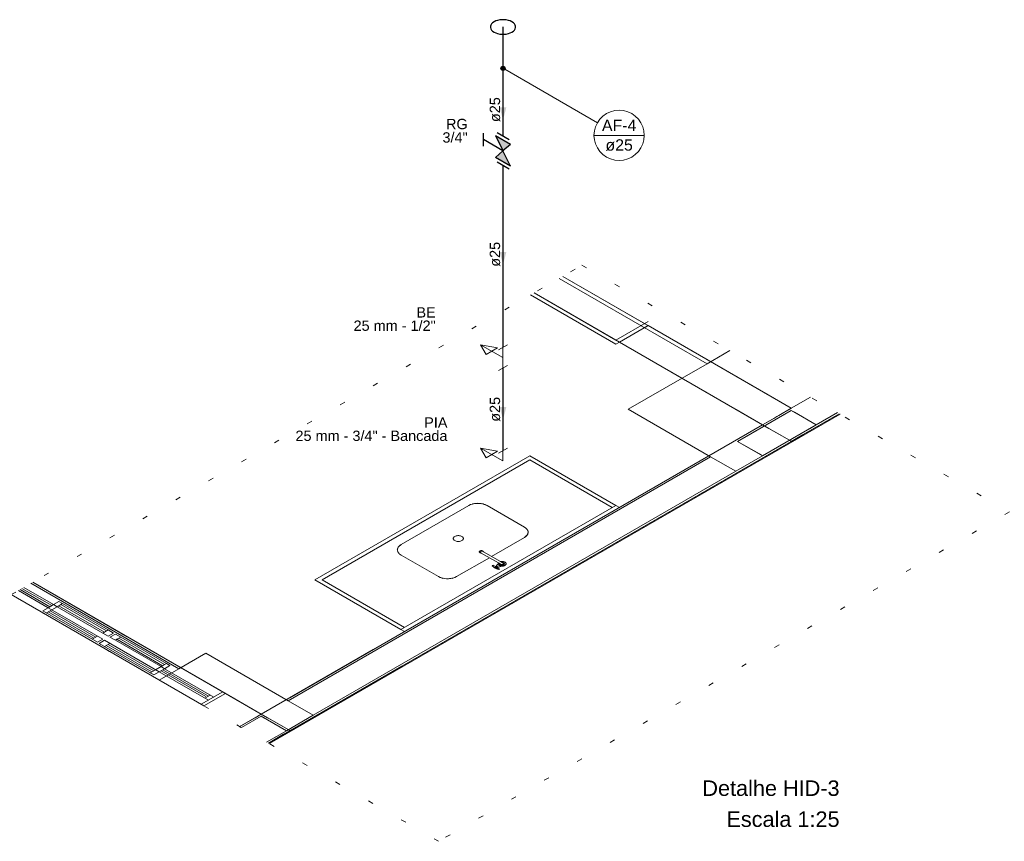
# Model space of a CAD drawing. Header units: millimetres. Extents: x -16331 to -10174, y -4135 to -3584.
# Tile 108 of 256: x -10355 to -10336, y -4044 to -4028. Entities that reach past the tile are written whole.
import ezdxf

# ---------------------------------------------------------------- set-up
doc = ezdxf.new("R2010")
doc.units = ezdxf.units.MM
doc.linetypes.add('DOT', pattern=[0.635, 0, -0.635])
doc.layers.add('A-DETL', color=7, linetype='Continuous', lineweight=5, true_color=0x00a600)
for name, color, linetype, lineweight in [('A-FLOR-OVHD', 7, 'Continuous', 5), ('A-GLAZ', 7, 'Continuous', 5), ('AF-Indicação coluna', 5, 'Continuous', 13), ('AF-Peça de utilização', 152, 'Continuous', 18), ('DI-Títulos', 3, 'Continuous', 5), ('DI-Área do detalhe', 7, 'DOT', 0), ('I-WALL', 7, 'Continuous', 5), ('IFC-IfcFurnishingElement-Contorno', 250, 'Continuous', 5), ('IFC-IfcSpace-Contorno', 250, 'Continuous', 5), ('IFC-IfcWall-Contorno', 250, 'Continuous', 5), ('IFC-IfcWallStandardCase-Contorno', 250, 'Continuous', 5), ('IFC-Pilar-Contorno', 83, 'Continuous', 5), ('IFC-Sapata-Contorno', 253, 'Continuous', 5), ('IFC-Viga-Contorno', 66, 'Continuous', 5)]:
    doc.layers.add(name, color=color, linetype=linetype, lineweight=lineweight)
for name, color, linetype in [('AF-Colunas', 4, 'Continuous'), ('AF-Condutos', 4, 'Continuous'), ('AF-Sentido conduto', 7, 'Continuous'), ('AF-Textos conduto', 7, 'Continuous'), ('P-SANR-FIXT', 7, 'Continuous'), ('Q-CASE', 31, 'Continuous'), ('Simbolos', 7, 'Continuous'), ('Simbolos_int', 8, 'Continuous'), ('Textos', 7, 'Continuous')]:
    doc.layers.add(name, color=color, linetype=linetype)
doc.styles.add('Arial', font='arial.ttf', dxfattribs={"height": 100})

msp = doc.modelspace()

# ---------------------------------------------------------------- hatches: boundary and pattern name
at = {"layer": 'AF-Colunas', "linetype": 'Continuous'}
msp.add_hatch(color=140, dxfattribs=at).paths.add_polyline_path([(-10345.7855, -4028.9623), (-10345.7856, -4028.9588), (-10345.7861, -4028.9553), (-10345.7868, -4028.9519), (-10345.7879, -4028.9486), (-10345.7892, -4028.9454), (-10345.7908, -4028.9423), (-10345.7927, -4028.9394), (-10345.7948, -4028.9366), (-10345.7972, -4028.934), (-10345.7997, -4028.9317), (-10345.8025, -4028.9295), (-10345.8055, -4028.9277), (-10345.8086, -4028.926), (-10345.8118, -4028.9247), (-10345.8151, -4028.9237), (-10345.8185, -4028.9229), (-10345.822, -4028.9224), (-10345.8255, -4028.9223), (-10345.8289, -4028.9224), (-10345.8324, -4028.9229), (-10345.8358, -4028.9237), (-10345.8391, -4028.9247), (-10345.8424, -4028.926), (-10345.8455, -4028.9277), (-10345.8484, -4028.9295), (-10345.8512, -4028.9317), (-10345.8537, -4028.934), (-10345.8561, -4028.9366), (-10345.8582, -4028.9394), (-10345.8601, -4028.9423), (-10345.8617, -4028.9454), (-10345.863, -4028.9486), (-10345.8641, -4028.9519), (-10345.8649, -4028.9553), (-10345.8653, -4028.9588), (-10345.8655, -4028.9623), (-10345.8653, -4028.9658), (-10345.8649, -4028.9692), (-10345.8641, -4028.9726), (-10345.863, -4028.976), (-10345.8617, -4028.9792), (-10345.8601, -4028.9823), (-10345.8582, -4028.9852), (-10345.8561, -4028.988), (-10345.8537, -4028.9906), (-10345.8512, -4028.9929), (-10345.8484, -4028.9951), (-10345.8455, -4028.9969), (-10345.8424, -4028.9985), (-10345.8391, -4028.9999), (-10345.8358, -4029.0009), (-10345.8324, -4029.0017), (-10345.8289, -4029.0021), (-10345.8255, -4029.0023), (-10345.822, -4029.0021), (-10345.8185, -4029.0017), (-10345.8151, -4029.0009), (-10345.8118, -4028.9999), (-10345.8086, -4028.9985), (-10345.8055, -4028.9969), (-10345.8025, -4028.9951), (-10345.7997, -4028.9929), (-10345.7972, -4028.9906), (-10345.7948, -4028.988), (-10345.7927, -4028.9852), (-10345.7908, -4028.9823), (-10345.7892, -4028.9792), (-10345.7879, -4028.976), (-10345.7868, -4028.9726), (-10345.7861, -4028.9692), (-10345.7856, -4028.9658)])
at = {"layer": 'AF-Sentido conduto', "linetype": 'Continuous'}
for points in [[(-10345.8255, -4029.9623), (-10345.7608, -4029.7208), (-10345.8902, -4029.7208)], [(-10345.8255, -4032.7623), (-10345.7608, -4032.5208), (-10345.8902, -4032.5208)], [(-10345.8255, -4035.7623), (-10345.7608, -4035.5208), (-10345.8902, -4035.5208)]]:
    msp.add_hatch(color=140, dxfattribs=at).paths.add_polyline_path(points)
at = {"layer": 'Simbolos', "linetype": 'Continuous'}
for points in [[(-10345.6797, -4030.4365), (-10345.9707, -4030.2685), (-10345.8255, -4030.5623)], [(-10345.8255, -4030.5623), (-10345.6797, -4030.8565), (-10345.9707, -4030.6885)]]:
    msp.add_hatch(color=5, dxfattribs=at).paths.add_polyline_path(points)

# ---------------------------------------------------------------- linework, layer by layer
at = {"layer": 'A-DETL', "color": 7, "lineweight": 5}
for p, q in [((-10340.2486, -4035.5825), (-10341.2878, -4036.1825)), ((-10339.7636, -4035.8625), (-10340.2486, -4035.5825)), ((-10340.8028, -4036.4625), (-10339.7636, -4035.8625)), ((-10341.2878, -4036.1825), (-10340.8028, -4036.4625)), ((-10351.6105, -4041.3023), (-10355.3399, -4039.1492)), ((-10354.4164, -4039.2823), (-10354.5203, -4039.3423)), ((-10354.5203, -4039.3423), (-10354.4511, -4039.3823)), ((-10354.4199, -4039.3643), (-10354.4511, -4039.3823)), ((-10354.4511, -4039.3823), (-10353.5677, -4039.8923)), ((-10354.3818, -4039.3423), (-10354.4199, -4039.3643)), ((-10354.4199, -4039.3643), (-10353.5365, -4039.8743)), ((-10354.3471, -4039.3223), (-10354.4164, -4039.2823)), ((-10354.3471, -4039.3223), (-10354.3818, -4039.3423)), ((-10353.4984, -4039.8523), (-10354.3818, -4039.3423)), ((-10353.4638, -4039.8323), (-10354.3471, -4039.3223)), ((-10353.5677, -4039.8923), (-10353.5365, -4039.8743)), ((-10353.5677, -4039.8923), (-10353.4638, -4039.9523)), ((-10353.5365, -4039.8743), (-10353.4984, -4039.8523)), ((-10353.4984, -4039.8523), (-10353.4638, -4039.8323)), ((-10353.3599, -4039.8923), (-10353.4638, -4039.8323)), ((-10353.4638, -4039.9523), (-10353.3599, -4039.8923)), ((-10353.3252, -4039.9123), (-10353.4292, -4039.9723)), ((-10353.4292, -4039.9723), (-10353.3252, -4040.0323)), ((-10353.2213, -4039.9723), (-10353.3252, -4039.9123)), ((-10353.2213, -4039.9723), (-10353.2559, -4039.9923)), ((-10352.338, -4040.4823), (-10353.2213, -4039.9723)), ((-10353.2941, -4040.0143), (-10353.3252, -4040.0323)), ((-10353.3252, -4040.0323), (-10352.4419, -4040.5423)), ((-10353.2559, -4039.9923), (-10353.2941, -4040.0143)), ((-10353.2941, -4040.0143), (-10352.4107, -4040.5243)), ((-10352.3726, -4040.5023), (-10353.2559, -4039.9923)), ((-10352.4419, -4040.5423), (-10352.4107, -4040.5243)), ((-10352.4419, -4040.5423), (-10352.3726, -4040.5823)), ((-10352.4107, -4040.5243), (-10352.3726, -4040.5023)), ((-10352.3726, -4040.5023), (-10352.338, -4040.4823)), ((-10352.3726, -4040.5823), (-10352.2687, -4040.5223)), ((-10352.2687, -4040.5223), (-10352.338, -4040.4823)), ((-10351.6105, -4041.3023), (-10351.1948, -4041.0623)), ((-10350.5023, -4041.5025), (-10350.883, -4041.7223)), ((-10350.0174, -4041.7825), (-10350.5023, -4041.5025)), ((-10350.3981, -4042.0023), (-10350.0174, -4041.7825))]:
    msp.add_line(p, q, dxfattribs=at)
at = {"layer": 'A-FLOR-OVHD', "lineweight": 5}
for p, q in [((-10343.6434, -4034.3025), (-10345.2943, -4033.3494)), ((-10343.5741, -4034.2625), (-10343.6434, -4034.3025))]:
    msp.add_line(p, q, dxfattribs=at)
at = {"layer": 'A-GLAZ', "lineweight": 5}
for p, q in [((-10354.5203, -4039.3423), (-10355.0974, -4039.0092)), ((-10354.9242, -4038.9092), (-10351.1948, -4041.0623)), ((-10355.2013, -4039.0692), (-10354.6243, -4039.4023)), ((-10355.1701, -4039.0512), (-10354.5931, -4039.3843)), ((-10354.555, -4039.3623), (-10355.132, -4039.0292)), ((-10354.6243, -4039.4023), (-10354.7282, -4039.4623)), ((-10354.6243, -4039.4023), (-10354.5203, -4039.3423)), ((-10353.5677, -4040.0123), (-10354.6243, -4039.4023)), ((-10354.555, -4039.4423), (-10354.4511, -4039.3823)), ((-10354.7282, -4039.4623), (-10353.6716, -4040.0723)), ((-10354.6589, -4039.5023), (-10354.555, -4039.4423)), ((-10354.6277, -4039.4843), (-10353.7444, -4039.9943)), ((-10353.7063, -4039.9723), (-10354.5896, -4039.4623)), ((-10353.7756, -4040.0123), (-10353.6716, -4039.9523)), ((-10353.6716, -4040.0723), (-10353.5677, -4040.0123)), ((-10353.5331, -4040.0323), (-10353.637, -4040.0923)), ((-10353.637, -4040.0923), (-10352.5804, -4040.7023)), ((-10352.4765, -4040.6423), (-10353.5331, -4040.0323)), ((-10353.5331, -4040.1523), (-10353.4292, -4040.0923)), ((-10353.5019, -4040.1343), (-10352.6186, -4040.6443)), ((-10352.5804, -4040.6223), (-10353.4638, -4040.1123)), ((-10352.4419, -4040.5423), (-10352.5458, -4040.6023)), ((-10352.6497, -4040.6623), (-10352.5458, -4040.6023)), ((-10352.5804, -4040.7023), (-10352.4765, -4040.6423)), ((-10352.4765, -4040.6423), (-10352.3726, -4040.5823)), ((-10352.4765, -4040.6423), (-10351.5239, -4041.1923)), ((-10351.5759, -4041.1223), (-10352.4419, -4040.6223)), ((-10352.4072, -4040.6023), (-10351.5239, -4041.1123)), ((-10351.42, -4041.1323), (-10352.3726, -4040.5823)), ((-10351.6625, -4041.2723), (-10351.2468, -4041.0323)), ((-10351.6105, -4041.3023), (-10351.1948, -4041.0623)), ((-10351.1948, -4041.0623), (-10351.6105, -4041.3023)), ((-10351.5932, -4041.1523), (-10351.4893, -4041.0923))]:
    msp.add_line(p, q, dxfattribs=at)
at = {"layer": 'AF-Colunas'}
msp.add_circle((-10345.8255, -4028.9623), 0.04, dxfattribs=at)
at = {"layer": 'AF-Condutos'}
for p, q in [((-10345.8255, -4028.1623), (-10345.8255, -4028.9223)), ((-10345.8255, -4029.0023), (-10345.8255, -4030.2795)), ((-10345.8255, -4030.8451), (-10345.8255, -4034.3623)), ((-10345.8255, -4034.7623), (-10345.8255, -4036.3623))]:
    msp.add_line(p, q, dxfattribs=at)
msp.add_lwpolyline([(-10345.6523, -4028.0623), (-10345.685, -4028.0464), (-10345.7219, -4028.0341), (-10345.7621, -4028.0257), (-10345.8041, -4028.0214), (-10345.8468, -4028.0214), (-10345.8889, -4028.0257), (-10345.929, -4028.0341), (-10345.966, -4028.0464), (-10345.9987, -4028.0623), (-10346.0261, -4028.0812), (-10346.0475, -4028.1025), (-10346.0621, -4028.1257), (-10346.0695, -4028.15), (-10346.0695, -4028.1746), (-10346.0621, -4028.1989), (-10346.0475, -4028.2221), (-10346.0261, -4028.2434), (-10345.9987, -4028.2623), (-10345.966, -4028.2781), (-10345.929, -4028.2905), (-10345.8889, -4028.2989), (-10345.8468, -4028.3032), (-10345.8041, -4028.3032), (-10345.7621, -4028.2989), (-10345.7219, -4028.2905), (-10345.685, -4028.2781), (-10345.6523, -4028.2623), (-10345.6248, -4028.2434), (-10345.6035, -4028.2221), (-10345.5889, -4028.1989), (-10345.5814, -4028.1746), (-10345.5814, -4028.15), (-10345.5889, -4028.1257), (-10345.6035, -4028.1025), (-10345.6248, -4028.0812), (-10345.6523, -4028.0623)], dxfattribs=at)
at = {"layer": 'AF-Indicação coluna'}
for p, q in [((-10343.9999, -4030.0163), (-10345.7908, -4028.9823)), ((-10344.0651, -4030.2598), (-10343.0911, -4030.2598))]:
    msp.add_line(p, q, dxfattribs=at)
msp.add_lwpolyline([(-10343.0911, -4030.2598), (-10343.0985, -4030.1752), (-10343.1205, -4030.0932), (-10343.1564, -4030.0163), (-10343.205, -4029.9467), (-10343.2651, -4029.8867), (-10343.3346, -4029.838), (-10343.4116, -4029.8021), (-10343.4936, -4029.7802), (-10343.5781, -4029.7728), (-10343.6627, -4029.7802), (-10343.7447, -4029.8021), (-10343.8216, -4029.838), (-10343.8912, -4029.8867), (-10343.9512, -4029.9467), (-10343.9999, -4030.0163), (-10344.0358, -4030.0932), (-10344.0577, -4030.1752), (-10344.0651, -4030.2598), (-10344.0577, -4030.3444), (-10344.0358, -4030.4264), (-10343.9999, -4030.5033), (-10343.9512, -4030.5728), (-10343.8912, -4030.6329), (-10343.8216, -4030.6816), (-10343.7447, -4030.7174), (-10343.6627, -4030.7394), (-10343.5781, -4030.7468), (-10343.4936, -4030.7394), (-10343.4116, -4030.7174), (-10343.3346, -4030.6816), (-10343.2651, -4030.6329), (-10343.205, -4030.5728), (-10343.1564, -4030.5033), (-10343.1205, -4030.4264), (-10343.0985, -4030.3444), (-10343.0911, -4030.2598)], dxfattribs=at)
at = {"layer": 'AF-Peça de utilização'}
for p, q in [((-10345.8255, -4034.5623), (-10346.2585, -4034.3123)), ((-10346.2585, -4034.3123), (-10346.1502, -4034.4998)), ((-10345.9337, -4034.3748), (-10346.2585, -4034.3123)), ((-10346.1502, -4034.4998), (-10345.9337, -4034.3748)), ((-10345.9121, -4034.4123), (-10345.7389, -4034.3123)), ((-10345.8255, -4034.5623), (-10345.8255, -4034.3623)), ((-10345.8255, -4034.5623), (-10345.8255, -4034.7623)), ((-10345.7389, -4034.7123), (-10345.9121, -4034.8123)), ((-10345.8255, -4036.5623), (-10346.2585, -4036.3123)), ((-10346.2585, -4036.3123), (-10346.1502, -4036.4998)), ((-10345.9337, -4036.3748), (-10346.2585, -4036.3123)), ((-10345.9121, -4036.4123), (-10345.7389, -4036.3123)), ((-10346.1502, -4036.4998), (-10345.9337, -4036.3748)), ((-10345.8255, -4036.5623), (-10345.8255, -4036.3623))]:
    msp.add_line(p, q, dxfattribs=at)
at = {"layer": 'AF-Sentido conduto'}
for points in [[(-10345.8255, -4029.5623), (-10345.8255, -4029.9623)], [(-10345.8255, -4032.3623), (-10345.8255, -4032.7623)], [(-10345.8255, -4035.3623), (-10345.8255, -4035.7623)]]:
    msp.add_lwpolyline(points, dxfattribs=at)
at = {"layer": 'DI-Área do detalhe'}
msp.add_lwpolyline([(-10355.3399, -4039.1492), (-10344.2973, -4032.7738), (-10336.0278, -4037.5482), (-10347.0703, -4043.9236), (-10355.3399, -4039.1492)], dxfattribs=at)
at = {"layer": 'I-WALL', "lineweight": 5}
for p, q in [((-10340.2486, -4035.5425), (-10344.6708, -4032.9894)), ((-10345.225, -4033.3094), (-10340.8028, -4035.8625)), ((-10343.0199, -4033.9425), (-10343.5741, -4034.2625)), ((-10339.8752, -4035.3269), (-10340.2486, -4035.5425)), ((-10350.3634, -4042.0223), (-10339.3209, -4035.6469)), ((-10340.8028, -4035.8625), (-10350.502, -4041.4623)), ((-10350.502, -4041.4623), (-10351.1948, -4041.0623))]:
    msp.add_line(p, q, dxfattribs=at)
at = {"layer": 'IFC-IfcFurnishingElement-Contorno', "lineweight": 5}
for p, q in [((-10343.0199, -4033.8625), (-10343.6434, -4034.2225)), ((-10343.5741, -4034.2625), (-10343.0199, -4033.9425)), ((-10343.6434, -4034.2225), (-10343.5741, -4034.2625))]:
    msp.add_line(p, q, dxfattribs=at)
at = {"layer": 'IFC-IfcSpace-Contorno', "lineweight": 5}
for p, q in [((-10344.6708, -4032.9894), (-10343.0892, -4033.9025)), ((-10343.6434, -4034.2225), (-10345.225, -4033.3094)), ((-10343.0892, -4033.9025), (-10343.0199, -4033.9425)), ((-10343.0199, -4033.9425), (-10340.573, -4035.3552)), ((-10343.5741, -4034.2625), (-10343.6434, -4034.2225)), ((-10341.3141, -4035.5673), (-10343.5741, -4034.2625)), ((-10340.573, -4035.3552), (-10340.2486, -4035.5425)), ((-10340.2486, -4035.5425), (-10339.8752, -4035.3269)), ((-10340.8029, -4035.8625), (-10341.3141, -4035.5673)), ((-10349.9515, -4041.1445), (-10340.8029, -4035.8625)), ((-10354.9242, -4038.9092), (-10351.0132, -4041.1671)), ((-10351.0132, -4041.1671), (-10350.502, -4041.4623)), ((-10350.502, -4041.4623), (-10349.9515, -4041.1445))]:
    msp.add_line(p, q, dxfattribs=at)
at = {"layer": 'IFC-IfcWall-Contorno', "lineweight": 5}
for p, q in [((-10339.8752, -4035.3269), (-10340.2486, -4035.5425)), ((-10340.2486, -4035.5425), (-10340.4901, -4035.6819)), ((-10350.3461, -4042.0323), (-10339.3036, -4035.6569)), ((-10340.5876, -4035.7382), (-10340.8029, -4035.8625)), ((-10340.5257, -4035.7025), (-10340.5876, -4035.7382)), ((-10340.5012, -4035.6883), (-10340.5257, -4035.7025)), ((-10340.4901, -4035.6819), (-10340.5012, -4035.6883)), ((-10339.3209, -4035.6469), (-10340.2486, -4036.1825)), ((-10339.9715, -4036.0225), (-10339.3209, -4035.6469)), ((-10340.8029, -4035.8625), (-10347.7429, -4039.8693)), ((-10340.8029, -4035.8625), (-10340.6791, -4035.934)), ((-10340.3724, -4036.111), (-10340.8029, -4035.8625)), ((-10340.6791, -4035.934), (-10340.2832, -4036.1625)), ((-10340.2832, -4036.1625), (-10340.3724, -4036.111)), ((-10340.2832, -4036.1625), (-10340.2486, -4036.1825)), ((-10340.2486, -4036.1825), (-10340.2832, -4036.1625)), ((-10340.2486, -4036.1825), (-10340.0334, -4036.0582)), ((-10340.0334, -4036.0582), (-10339.9715, -4036.0225)), ((-10340.2486, -4036.1825), (-10349.9477, -4041.7823)), ((-10347.1886, -4040.1893), (-10340.2486, -4036.1825)), ((-10347.7429, -4039.8693), (-10348.3362, -4040.2119)), ((-10348.3362, -4040.2119), (-10350.502, -4041.4623)), ((-10347.7819, -4040.5319), (-10347.1886, -4040.1893)), ((-10349.9477, -4041.7823), (-10347.7819, -4040.5319)), ((-10350.502, -4041.4623), (-10350.6234, -4041.5324)), ((-10350.3806, -4041.5324), (-10350.502, -4041.4623)), ((-10350.502, -4041.4623), (-10350.4923, -4041.4679)), ((-10350.4923, -4041.4679), (-10350.0715, -4041.7108)), ((-10350.6234, -4041.5324), (-10350.9177, -4041.7023)), ((-10350.3782, -4041.5338), (-10350.3806, -4041.5324)), ((-10349.9824, -4041.7623), (-10350.3782, -4041.5338)), ((-10349.9477, -4041.7823), (-10350.3634, -4042.0223)), ((-10350.3634, -4042.0223), (-10350.0691, -4041.8524)), ((-10350.0715, -4041.7108), (-10349.9824, -4041.7623)), ((-10350.0691, -4041.8524), (-10349.9477, -4041.7823)), ((-10349.9477, -4041.7823), (-10349.9824, -4041.7623)), ((-10349.9824, -4041.7623), (-10349.9477, -4041.7823))]:
    msp.add_line(p, q, dxfattribs=at)
at = {"layer": 'IFC-IfcWallStandardCase-Contorno', "lineweight": 5}
for p, q in [((-10343.0689, -4033.9708), (-10343.5741, -4034.2625)), ((-10343.0199, -4033.9425), (-10343.0689, -4033.9708)), ((-10340.4938, -4035.401), (-10343.0199, -4033.9425)), ((-10343.5741, -4034.2625), (-10341.048, -4035.721)), ((-10340.2486, -4035.5425), (-10340.4938, -4035.401)), ((-10340.8029, -4035.8625), (-10340.2976, -4035.5708)), ((-10340.2976, -4035.5708), (-10340.2486, -4035.5425)), ((-10341.048, -4035.721), (-10340.8029, -4035.8625)), ((-10353.096, -4039.9646), (-10354.9242, -4038.9092)), ((-10352.7537, -4040.1623), (-10353.096, -4039.9646)), ((-10350.8726, -4041.2483), (-10352.7537, -4040.1623)), ((-10350.6567, -4041.373), (-10350.8726, -4041.2483)), ((-10350.9325, -4041.7108), (-10350.502, -4041.4623)), ((-10350.502, -4041.4623), (-10350.6567, -4041.373))]:
    msp.add_line(p, q, dxfattribs=at)
at = {"layer": 'IFC-Pilar-Contorno', "lineweight": 5}
for p, q in [((-10340.2486, -4035.5825), (-10341.1541, -4036.1053)), ((-10340.1862, -4035.6185), (-10340.2486, -4035.5825)), ((-10339.7636, -4035.8625), (-10340.1862, -4035.6185)), ((-10340.8029, -4036.4625), (-10339.8974, -4035.9397)), ((-10339.8974, -4035.9397), (-10339.7636, -4035.8625)), ((-10341.1541, -4036.1053), (-10341.2878, -4036.1825)), ((-10341.2878, -4036.1825), (-10340.8653, -4036.4265)), ((-10340.8653, -4036.4265), (-10340.8029, -4036.4625)), ((-10350.5024, -4041.5025), (-10350.883, -4041.7223)), ((-10350.4399, -4041.5385), (-10350.5024, -4041.5025)), ((-10350.0174, -4041.7825), (-10350.4399, -4041.5385)), ((-10350.3981, -4042.0023), (-10350.1511, -4041.8597)), ((-10350.1511, -4041.8597), (-10350.0174, -4041.7825))]:
    msp.add_line(p, q, dxfattribs=at)
at = {"layer": 'IFC-Sapata-Contorno', "lineweight": 5}
for p, q in [((-10341.434, -4034.4269), (-10341.8767, -4034.6825)), ((-10341.8767, -4034.6825), (-10342.3617, -4034.9625)), ((-10342.3617, -4034.9625), (-10343.4009, -4035.5625)), ((-10343.4009, -4035.5625), (-10341.8075, -4036.4825)), ((-10339.7636, -4035.8625), (-10339.3556, -4035.6269)), ((-10341.8075, -4036.4825), (-10341.3225, -4036.7625)), ((-10341.3225, -4036.7625), (-10340.8029, -4036.4625)), ((-10351.5762, -4040.2825), (-10352.0958, -4040.5825)), ((-10349.9827, -4041.2025), (-10351.5762, -4040.2825)), ((-10352.0958, -4040.5825), (-10352.4765, -4040.8023)), ((-10349.4978, -4041.4825), (-10349.9827, -4041.2025)), ((-10350.0174, -4041.7825), (-10349.4978, -4041.4825))]:
    msp.add_line(p, q, dxfattribs=at)
at = {"layer": 'IFC-Viga-Contorno', "lineweight": 5}
for p, q in [((-10341.8767, -4034.6825), (-10344.7401, -4033.0294)), ((-10345.225, -4033.3094), (-10342.3617, -4034.9625)), ((-10342.3617, -4034.9625), (-10341.8767, -4034.6825)), ((-10341.8075, -4036.4825), (-10349.9827, -4041.2025)), ((-10341.3225, -4036.7625), (-10341.8075, -4036.4825)), ((-10349.4978, -4041.4825), (-10341.3225, -4036.7625)), ((-10352.0958, -4040.5825), (-10354.9592, -4038.9294)), ((-10352.4765, -4040.8023), (-10352.0958, -4040.5825)), ((-10349.9827, -4041.2025), (-10349.4978, -4041.4825))]:
    msp.add_line(p, q, dxfattribs=at)
at = {"layer": 'P-SANR-FIXT', "lineweight": 5}
for p, q in [((-10346.2465, -4038.3437), (-10346.2627, -4038.3343)), ((-10346.2465, -4038.3437), (-10345.9144, -4038.5355)), ((-10346.204, -4038.3192), (-10346.2203, -4038.3099)), ((-10345.8719, -4038.511), (-10346.204, -4038.3192)), ((-10346.0172, -4038.58), (-10346.0313, -4038.5881)), ((-10345.9729, -4038.6056), (-10346.0172, -4038.58)), ((-10345.9916, -4038.6242), (-10345.9661, -4038.6095)), ((-10345.9557, -4038.596), (-10345.9729, -4038.6056)), ((-10345.935, -4038.6275), (-10345.9729, -4038.6056)), ((-10345.9667, -4038.6379), (-10345.9418, -4038.6235)), ((-10345.9423, -4038.5797), (-10345.9602, -4038.5901)), ((-10345.9602, -4038.5901), (-10345.9494, -4038.5963)), ((-10345.9522, -4038.5979), (-10345.9557, -4038.596)), ((-10345.9494, -4038.5963), (-10345.9522, -4038.5979)), ((-10345.9522, -4038.5979), (-10345.9218, -4038.6155)), ((-10345.919, -4038.6138), (-10345.9494, -4038.5963)), ((-10345.9293, -4038.5679), (-10345.946, -4038.5776)), ((-10345.946, -4038.5776), (-10345.9423, -4038.5797)), ((-10345.935, -4038.6275), (-10345.9184, -4038.6175)), ((-10345.8908, -4038.653), (-10345.935, -4038.6275)), ((-10345.9262, -4038.5696), (-10345.9293, -4038.5679)), ((-10345.9186, -4038.561), (-10345.9271, -4038.5659)), ((-10345.9271, -4038.5659), (-10345.9234, -4038.568)), ((-10345.9234, -4038.568), (-10345.9262, -4038.5696)), ((-10345.9262, -4038.5696), (-10345.8728, -4038.6005)), ((-10345.87, -4038.5989), (-10345.9234, -4038.568)), ((-10345.9218, -4038.6155), (-10345.919, -4038.6138)), ((-10345.9184, -4038.6175), (-10345.9218, -4038.6155)), ((-10345.919, -4038.6138), (-10345.9082, -4038.6201)), ((-10345.9186, -4038.561), (-10345.8943, -4038.547)), ((-10345.9144, -4038.5355), (-10345.864, -4038.5645)), ((-10345.9082, -4038.6201), (-10345.8903, -4038.6097)), ((-10345.8903, -4038.6097), (-10345.8865, -4038.6119)), ((-10345.8865, -4038.6119), (-10345.8698, -4038.6022)), ((-10345.8728, -4038.6005), (-10345.87, -4038.5989)), ((-10345.8698, -4038.6022), (-10345.8728, -4038.6005)), ((-10345.8719, -4038.511), (-10345.8216, -4038.5401)), ((-10345.87, -4038.5989), (-10345.8663, -4038.601)), ((-10345.8663, -4038.601), (-10345.8579, -4038.5961)), ((-10345.8177, -4038.573), (-10345.8576, -4038.5961)), ((-10345.9048, -4038.6611), (-10345.8908, -4038.653))]:
    msp.add_line(p, q, dxfattribs=at)
for points in [[(-10346.2181, -4038.3041), (-10346.2215, -4038.3023), (-10346.2251, -4038.3009), (-10346.2291, -4038.2996), (-10346.2333, -4038.2987), (-10346.2376, -4038.298), (-10346.2421, -4038.2976), (-10346.2465, -4038.2975), (-10346.251, -4038.2978), (-10346.2554, -4038.2983), (-10346.2597, -4038.2991), (-10346.2638, -4038.3002), (-10346.2676, -4038.3016), (-10346.2711, -4038.3032), (-10346.2743, -4038.305), (-10346.2771, -4038.307), (-10346.2794, -4038.3093), (-10346.2813, -4038.3116), (-10346.2827, -4038.3141), (-10346.2836, -4038.3166), (-10346.284, -4038.3192), (-10346.2839, -4038.3218), (-10346.2832, -4038.3243), (-10346.2821, -4038.3269), (-10346.2804, -4038.3293), (-10346.2783, -4038.3315), (-10346.2757, -4038.3337), (-10346.2727, -4038.3356)], [(-10346.2049, -4038.3155), (-10346.207, -4038.3123), (-10346.21, -4038.3093), (-10346.2136, -4038.3067), (-10346.218, -4038.3044), (-10346.2229, -4038.3024), (-10346.2282, -4038.301), (-10346.2339, -4038.3), (-10346.2397, -4038.2996), (-10346.2457, -4038.2996), (-10346.2515, -4038.3002), (-10346.2571, -4038.3013), (-10346.2623, -4038.3029), (-10346.2671, -4038.3049), (-10346.2713, -4038.3073), (-10346.2748, -4038.3101), (-10346.2775, -4038.3131), (-10346.2794, -4038.3163), (-10346.2804, -4038.3197), (-10346.2805, -4038.3231), (-10346.2797, -4038.3265), (-10346.278, -4038.3298), (-10346.2755, -4038.3328), (-10346.2722, -4038.3357), (-10346.2682, -4038.3382), (-10346.2636, -4038.3403), (-10346.2585, -4038.342), (-10346.2529, -4038.3432)], [(-10346.2727, -4038.3356), (-10346.2703, -4038.3369), (-10346.2677, -4038.3382), (-10346.2649, -4038.3393), (-10346.2621, -4038.3403), (-10346.2591, -4038.3412), (-10346.2561, -4038.342), (-10346.2529, -4038.3427), (-10346.2497, -4038.3433), (-10346.2465, -4038.3437)], [(-10346.2203, -4038.3099), (-10346.2243, -4038.3079), (-10346.2288, -4038.3064), (-10346.2337, -4038.3054), (-10346.2389, -4038.3048), (-10346.2441, -4038.3048), (-10346.2493, -4038.3054), (-10346.2542, -4038.3064), (-10346.2587, -4038.3079), (-10346.2627, -4038.3099), (-10346.2661, -4038.3122), (-10346.2687, -4038.3148), (-10346.2705, -4038.3176), (-10346.2714, -4038.3206), (-10346.2714, -4038.3236), (-10346.2705, -4038.3266), (-10346.2687, -4038.3294), (-10346.2661, -4038.332), (-10346.2627, -4038.3343)], [(-10346.204, -4038.3192), (-10346.2048, -4038.3173), (-10346.2058, -4038.3155), (-10346.207, -4038.3137), (-10346.2084, -4038.3119), (-10346.21, -4038.3102), (-10346.2117, -4038.3086), (-10346.2137, -4038.307), (-10346.2158, -4038.3055), (-10346.2181, -4038.3041)], [(-10346.0313, -4038.5881), (-10346.0316, -4038.5883), (-10346.0318, -4038.5886), (-10346.032, -4038.5888), (-10346.0322, -4038.5891), (-10346.0322, -4038.5894), (-10346.0323, -4038.5896), (-10346.0322, -4038.5899), (-10346.0321, -4038.5902), (-10346.0319, -4038.5904)], [(-10346.0319, -4038.5904), (-10346.0272, -4038.5954), (-10346.0222, -4038.6003), (-10346.017, -4038.6051), (-10346.0115, -4038.6098), (-10346.0057, -4038.6144), (-10345.9996, -4038.6188), (-10345.9933, -4038.6232), (-10345.9867, -4038.6274), (-10345.9799, -4038.6314)], [(-10345.9821, -4038.6187), (-10345.9796, -4038.6204), (-10345.977, -4038.622), (-10345.9744, -4038.6236), (-10345.9717, -4038.6252), (-10345.969, -4038.6267), (-10345.9663, -4038.6283), (-10345.9635, -4038.6298), (-10345.9607, -4038.6313), (-10345.9578, -4038.6328)], [(-10345.9799, -4038.6314), (-10345.9728, -4038.6354), (-10345.9655, -4038.6392), (-10345.958, -4038.6428), (-10345.9503, -4038.6463), (-10345.9424, -4038.6497), (-10345.9342, -4038.6529), (-10345.9259, -4038.6559), (-10345.9175, -4038.6588), (-10345.9088, -4038.6615)], [(-10345.9144, -4038.5355), (-10345.9161, -4038.5382), (-10345.9175, -4038.5409), (-10345.9186, -4038.5438), (-10345.9194, -4038.5466), (-10345.9199, -4038.5495), (-10345.9201, -4038.5524), (-10345.9199, -4038.5553), (-10345.9194, -4038.5582), (-10345.9186, -4038.561)], [(-10345.8908, -4038.5491), (-10345.8919, -4038.5505), (-10345.8928, -4038.552), (-10345.8937, -4038.5535), (-10345.8943, -4038.555), (-10345.8949, -4038.5565), (-10345.8953, -4038.5581), (-10345.8956, -4038.5597), (-10345.8957, -4038.5612), (-10345.8957, -4038.5628)], [(-10345.8957, -4038.5628), (-10345.8955, -4038.5646), (-10345.8951, -4038.5663), (-10345.8944, -4038.568), (-10345.8935, -4038.5697), (-10345.8925, -4038.5713), (-10345.8912, -4038.5729), (-10345.8897, -4038.5745), (-10345.888, -4038.5759), (-10345.8861, -4038.5773)], [(-10345.8866, -4038.5515), (-10345.8863, -4038.5549), (-10345.8854, -4038.5582), (-10345.8837, -4038.5614), (-10345.8812, -4038.5644), (-10345.8781, -4038.5672), (-10345.8744, -4038.5698), (-10345.8701, -4038.5721), (-10345.8653, -4038.574), (-10345.8602, -4038.5755), (-10345.8547, -4038.5766), (-10345.849, -4038.5773), (-10345.8432, -4038.5776), (-10345.8374, -4038.5774), (-10345.8317, -4038.5768), (-10345.8262, -4038.5757), (-10345.821, -4038.5742), (-10345.8162, -4038.5724), (-10345.8118, -4038.5702), (-10345.808, -4038.5677), (-10345.8048, -4038.5649), (-10345.8022, -4038.5619), (-10345.8004, -4038.5587), (-10345.7993, -4038.5554), (-10345.799, -4038.552), (-10345.7994, -4038.5487), (-10345.8006, -4038.5454), (-10345.8026, -4038.5423), (-10345.8052, -4038.5393), (-10345.8085, -4038.5365), (-10345.8124, -4038.5341), (-10345.8169, -4038.5319), (-10345.8218, -4038.5301), (-10345.8271, -4038.5287), (-10345.8326, -4038.5277), (-10345.8383, -4038.5271), (-10345.8441, -4038.527)], [(-10345.8861, -4038.5773), (-10345.8839, -4038.5784), (-10345.8815, -4038.5793), (-10345.8791, -4038.5802), (-10345.8765, -4038.5809), (-10345.8738, -4038.5815), (-10345.8711, -4038.582), (-10345.8683, -4038.5824), (-10345.8655, -4038.5826), (-10345.8626, -4038.5828)], [(-10345.7881, -4038.5839), (-10345.7804, -4038.5787), (-10345.7742, -4038.5729), (-10345.7696, -4038.5667), (-10345.7667, -4038.5601), (-10345.7655, -4038.5533), (-10345.7661, -4038.5466), (-10345.7685, -4038.5399), (-10345.7726, -4038.5335), (-10345.7784, -4038.5276), (-10345.7856, -4038.5223), (-10345.7942, -4038.5176), (-10345.8039, -4038.5137), (-10345.8145, -4038.5108), (-10345.8257, -4038.5088), (-10345.8373, -4038.5078), (-10345.8491, -4038.5078), (-10345.8607, -4038.5089), (-10345.8719, -4038.511)], [(-10345.864, -4038.5645), (-10345.86, -4038.5665), (-10345.8554, -4038.568), (-10345.8505, -4038.569), (-10345.8454, -4038.5696), (-10345.8402, -4038.5696), (-10345.835, -4038.569), (-10345.8301, -4038.568), (-10345.8256, -4038.5665), (-10345.8216, -4038.5645), (-10345.8182, -4038.5622), (-10345.8156, -4038.5596), (-10345.8138, -4038.5568), (-10345.8129, -4038.5538), (-10345.8129, -4038.5508), (-10345.8138, -4038.5478), (-10345.8156, -4038.545), (-10345.8182, -4038.5424), (-10345.8216, -4038.5401)], [(-10345.8626, -4038.5828), (-10345.8597, -4038.5828), (-10345.8568, -4038.5827), (-10345.8539, -4038.5826), (-10345.851, -4038.5824), (-10345.8481, -4038.5821), (-10345.8452, -4038.5817), (-10345.8424, -4038.5813), (-10345.8397, -4038.5808), (-10345.8369, -4038.5802)], [(-10345.8579, -4038.5961), (-10345.8495, -4038.5968), (-10345.8411, -4038.5969), (-10345.8327, -4038.5965), (-10345.8244, -4038.5957), (-10345.8163, -4038.5942), (-10345.8086, -4038.5923), (-10345.8012, -4038.5899), (-10345.7944, -4038.5871), (-10345.7881, -4038.5839)], [(-10345.8369, -4038.5802), (-10345.8346, -4038.5795), (-10345.8323, -4038.5788), (-10345.83, -4038.578), (-10345.8278, -4038.5773), (-10345.8256, -4038.5764), (-10345.8235, -4038.5756), (-10345.8213, -4038.5747), (-10345.8193, -4038.5738), (-10345.8172, -4038.5729)], [(-10345.9088, -4038.6615), (-10345.9084, -4038.6616), (-10345.9079, -4038.6617), (-10345.9074, -4038.6617), (-10345.907, -4038.6617), (-10345.9065, -4038.6617), (-10345.906, -4038.6616), (-10345.9056, -4038.6615), (-10345.9052, -4038.6613), (-10345.9048, -4038.6611)]]:
    msp.add_lwpolyline(points, dxfattribs=at)
at = {"layer": 'Q-CASE', "lineweight": 5}
for p, q in [((-10345.3058, -4036.4623), (-10349.4628, -4038.8623)), ((-10349.3242, -4038.8623), (-10345.3058, -4036.5423)), ((-10343.6431, -4037.4223), (-10345.3058, -4036.4623)), ((-10345.3058, -4036.5423), (-10343.7123, -4037.4623)), ((-10343.6431, -4037.4223), (-10347.8, -4039.8223)), ((-10347.7972, -4038.1807), (-10346.4864, -4037.4239)), ((-10346.1344, -4037.4239), (-10345.4125, -4037.8407)), ((-10343.6431, -4037.4223), (-10343.5738, -4037.4623)), ((-10345.4125, -4038.0439), (-10346.0467, -4038.4101)), ((-10347.0753, -4038.8007), (-10347.7972, -4038.3839)), ((-10346.0891, -4038.4345), (-10346.7233, -4038.8007)), ((-10349.4628, -4038.8623), (-10347.8, -4039.8223)), ((-10347.7307, -4039.7823), (-10349.3242, -4038.8623)), ((-10347.7307, -4039.8623), (-10347.8, -4039.8223))]:
    msp.add_line(p, q, dxfattribs=at)
at = {"layer": 'Q-CASE', "linetype": 'Continuous', "lineweight": 5}
for p, q in [((-10346.3516, -4037.3865), (-10346.4014, -4037.3931)), ((-10346.2486, -4037.3889), (-10346.3131, -4037.3821)), ((-10346.1344, -4037.4239), (-10346.2084, -4037.3957)), ((-10345.4125, -4038.0439), (-10345.3637, -4038.0012)), ((-10345.3478, -4037.9185), (-10345.3591, -4037.8898)), ((-10345.3519, -4037.978), (-10345.3402, -4037.9407)), ((-10347.8578, -4038.2466), (-10347.8696, -4038.2839)), ((-10347.7972, -4038.1807), (-10347.846, -4038.2234)), ((-10347.8619, -4038.3061), (-10347.8506, -4038.3348)), ((-10347.0753, -4038.8007), (-10347.0014, -4038.8289)), ((-10346.9611, -4038.8357), (-10346.8966, -4038.8425)), ((-10346.8582, -4038.8381), (-10346.8083, -4038.8315))]:
    msp.add_line(p, q, dxfattribs=at)
at = {"layer": 'Q-CASE', "lineweight": 5}
for points in [[(-10346.1344, -4037.4239), (-10346.1677, -4037.4078), (-10346.2052, -4037.3953), (-10346.246, -4037.3867), (-10346.2887, -4037.3824), (-10346.3321, -4037.3824), (-10346.3748, -4037.3867), (-10346.4156, -4037.3953), (-10346.4532, -4037.4078), (-10346.4864, -4037.4239)], [(-10345.4125, -4038.0439), (-10345.3846, -4038.0247), (-10345.363, -4038.003), (-10345.3481, -4037.9795), (-10345.3406, -4037.9548), (-10345.3406, -4037.9298), (-10345.3481, -4037.9051), (-10345.363, -4037.8816), (-10345.3846, -4037.8599), (-10345.4125, -4037.8407)], [(-10347.7972, -4038.1807), (-10347.8119, -4038.1899), (-10347.8251, -4038.1999), (-10347.8368, -4038.2105), (-10347.8468, -4038.2216), (-10347.8551, -4038.2332), (-10347.8616, -4038.2451), (-10347.8663, -4038.2573), (-10347.8692, -4038.2698), (-10347.8701, -4038.2823), (-10347.8692, -4038.2948), (-10347.8663, -4038.3073), (-10347.8616, -4038.3195), (-10347.8551, -4038.3314), (-10347.8468, -4038.343), (-10347.8368, -4038.3541), (-10347.8251, -4038.3647), (-10347.8119, -4038.3747), (-10347.7972, -4038.3839)], [(-10347.0753, -4038.8007), (-10347.0421, -4038.8168), (-10347.0045, -4038.8293), (-10346.9637, -4038.8379), (-10346.921, -4038.8422), (-10346.8776, -4038.8422), (-10346.8349, -4038.8379), (-10346.7941, -4038.8293), (-10346.7566, -4038.8168), (-10346.7233, -4038.8007)]]:
    msp.add_lwpolyline(points, dxfattribs=at)
at = {"layer": 'Q-CASE', "linetype": 'Continuous', "lineweight": 5}
for points in [[(-10346.3957, -4037.3905), (-10346.3979, -4037.391), (-10346.4001, -4037.3915), (-10346.4023, -4037.392), (-10346.4046, -4037.3925), (-10346.4068, -4037.393), (-10346.409, -4037.3936), (-10346.4111, -4037.3941), (-10346.4133, -4037.3947), (-10346.4155, -4037.3952)], [(-10346.2054, -4037.3952), (-10346.2075, -4037.3947), (-10346.2097, -4037.3941), (-10346.2119, -4037.3936), (-10346.2141, -4037.393), (-10346.2163, -4037.3925), (-10346.2185, -4037.392), (-10346.2207, -4037.3915), (-10346.223, -4037.391), (-10346.2252, -4037.3905)], [(-10345.3547, -4037.8931), (-10345.3555, -4037.8918), (-10345.3564, -4037.8905), (-10345.3572, -4037.8892), (-10345.3581, -4037.888), (-10345.359, -4037.8867), (-10345.36, -4037.8854), (-10345.3609, -4037.8841), (-10345.3619, -4037.8829), (-10345.3629, -4037.8816)], [(-10346.6206, -4038.0232), (-10346.6336, -4038.0169), (-10346.6484, -4038.012), (-10346.6645, -4038.0086), (-10346.6813, -4038.0069), (-10346.6984, -4038.0069), (-10346.7152, -4038.0086), (-10346.7313, -4038.012), (-10346.746, -4038.0169), (-10346.7591, -4038.0232), (-10346.7701, -4038.0308), (-10346.7786, -4038.0393), (-10346.7845, -4038.0486), (-10346.7874, -4038.0583), (-10346.7874, -4038.0682), (-10346.7845, -4038.0779), (-10346.7786, -4038.0871), (-10346.7701, -4038.0957), (-10346.7591, -4038.1032)], [(-10346.7591, -4038.1032), (-10346.746, -4038.1096), (-10346.7313, -4038.1145), (-10346.7152, -4038.1179), (-10346.6984, -4038.1196), (-10346.6813, -4038.1196), (-10346.6645, -4038.1179), (-10346.6484, -4038.1145), (-10346.6336, -4038.1096), (-10346.6206, -4038.1032), (-10346.6096, -4038.0957), (-10346.601, -4038.0871), (-10346.5952, -4038.0779), (-10346.5922, -4038.0682), (-10346.5922, -4038.0583), (-10346.5952, -4038.0486), (-10346.601, -4038.0393), (-10346.6096, -4038.0308), (-10346.6206, -4038.0232)], [(-10345.3629, -4038.003), (-10345.3619, -4038.0017), (-10345.3609, -4038.0005), (-10345.36, -4037.9992), (-10345.359, -4037.9979), (-10345.3581, -4037.9966), (-10345.3572, -4037.9954), (-10345.3564, -4037.9941), (-10345.3555, -4037.9928), (-10345.3547, -4037.9915)], [(-10347.8468, -4038.2216), (-10347.8478, -4038.2229), (-10347.8488, -4038.2241), (-10347.8498, -4038.2254), (-10347.8507, -4038.2267), (-10347.8516, -4038.228), (-10347.8525, -4038.2292), (-10347.8534, -4038.2305), (-10347.8542, -4038.2318), (-10347.8551, -4038.2331)], [(-10347.8551, -4038.3315), (-10347.8542, -4038.3328), (-10347.8534, -4038.3341), (-10347.8525, -4038.3354), (-10347.8516, -4038.3366), (-10347.8507, -4038.3379), (-10347.8498, -4038.3392), (-10347.8488, -4038.3405), (-10347.8478, -4038.3417), (-10347.8468, -4038.343)], [(-10347.0044, -4038.8294), (-10347.0022, -4038.8299), (-10347, -4038.8305), (-10346.9979, -4038.831), (-10346.9957, -4038.8316), (-10346.9935, -4038.8321), (-10346.9912, -4038.8326), (-10346.989, -4038.8331), (-10346.9868, -4038.8336), (-10346.9846, -4038.8341)], [(-10346.8141, -4038.8341), (-10346.8118, -4038.8336), (-10346.8096, -4038.8331), (-10346.8074, -4038.8326), (-10346.8052, -4038.8321), (-10346.803, -4038.8316), (-10346.8008, -4038.831), (-10346.7986, -4038.8305), (-10346.7964, -4038.8299), (-10346.7943, -4038.8294)]]:
    msp.add_lwpolyline(points, dxfattribs=at)
at = {"layer": 'Simbolos'}
for p, q in [((-10346.2058, -4030.4687), (-10346.2058, -4030.2167)), ((-10345.8255, -4030.5623), (-10346.2058, -4030.3427)), ((-10345.6797, -4030.4365), (-10345.9707, -4030.2685)), ((-10345.9707, -4030.2685), (-10345.8249, -4030.5626)), ((-10345.6797, -4030.4365), (-10345.8255, -4030.5623)), ((-10345.9707, -4030.6885), (-10345.8255, -4030.5623)), ((-10345.6797, -4030.8565), (-10345.8255, -4030.5623)), ((-10345.6797, -4030.8565), (-10345.9707, -4030.6885))]:
    msp.add_line(p, q, dxfattribs=at)
at = {"layer": 'Simbolos_int'}
for p, q in [((-10345.7082, -4030.3472), (-10345.941, -4030.2128)), ((-10345.7082, -4030.9128), (-10345.941, -4030.7784))]:
    msp.add_line(p, q, dxfattribs=at)

# ---------------------------------------------------------------- texts
at = {"layer": 'AF-Indicação coluna', "char_height": 0.22, "attachment_point": 8, "line_spacing_factor": 0.6, "style": 'Arial'}
for s, insert, width in [('AF-4', (-10343.5781, -4030.1772), 1.332073), ('ø25', (-10343.5781, -4030.5624), 1.059085)]:
    msp.add_mtext(s, dxfattribs=dict(at, insert=insert, width=width))
at = {"layer": 'AF-Textos conduto', "char_height": 0.2, "width": 0.962805, "attachment_point": 8, "rotation": 90.00021, "line_spacing_factor": 0.6, "style": 'Arial'}
for insert in [(-10345.8761, -4029.7623), (-10345.8761, -4032.5623), (-10345.8761, -4035.5623)]:
    msp.add_mtext('ø25', dxfattribs=dict(at, insert=insert))
at = {"layer": 'DI-Títulos', "char_height": 0.3, "attachment_point": 9, "line_spacing_factor": 0.6, "style": 'Arial'}
for s, insert, width in [('Detalhe HID-3', (-10339.3133, -4043.0492), 5.309909), ('Escala 1:25', (-10339.3133, -4043.6492), 4.379726)]:
    msp.add_mtext(s, dxfattribs=dict(at, insert=insert, width=width))
at = {"layer": 'Textos', "char_height": 0.2, "attachment_point": 9, "line_spacing_factor": 0.6, "style": 'Arial'}
for s, insert, width in [('RG', (-10346.5091, -4030.1434), 0.838415), ('3/4"', (-10346.5091, -4030.4034), 0.975), ('BE', (-10347.1273, -4033.7865), 0.745732), ('25 mm - 1/2"', (-10347.1273, -4034.0465), 3.178963), ('PIA', (-10346.8997, -4035.9178), 0.900915), ('25 mm - 3/4" - Bancada', (-10346.8997, -4036.1778), 5.881098)]:
    msp.add_mtext(s, dxfattribs=dict(at, insert=insert, width=width))

doc.saveas('drawing.dxf')
